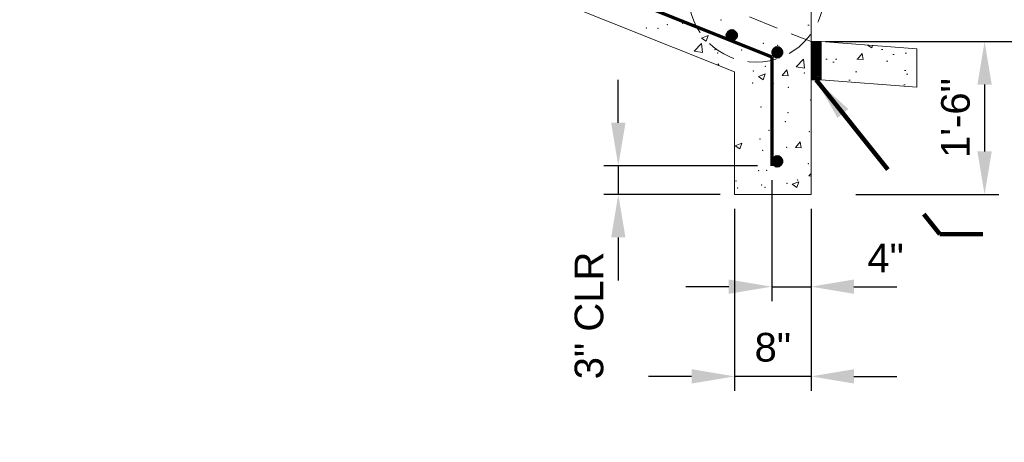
# Model space of a CAD drawing. Header units: feet. Extents: x -981 to -621, y 39 to 285.
# Tile 15 of 19: x -799 to -747, y 184 to 206. Entities that reach past the tile are written whole.
import ezdxf

# ---------------------------------------------------------------- set-up
doc = ezdxf.new("R2010")
doc.units = ezdxf.units.FT
doc.header["$MEASUREMENT"] = 0
for name, pattern in [('( Border )', [21.012, 6, -3, 6, -3, 0.012, -3]), ('( Dashed )', [9, 6, -3]), ('DASHED', [0.23622, 0.15748, -0.07874])]:
    doc.linetypes.add(name, pattern=pattern)
doc.layers.get('DefPoints').update_dxf_attribs({"lineweight": 0})
for name, color, linetype, lineweight in [('C-Detl-Grph-Wt 0', 4, 'Continuous', 0), ('G-ANNO-DIMS', 2, 'Continuous', 0), ('G-ANNO-NOTE', 4, '( Border )', 30), ('G-ANNO-PATT', 250, 'Continuous', 0), ('G-GRID-COOR', 2, 'Continuous', 13), ('S-REIN-RBAR', 1, 'Continuous', 70)]:
    doc.layers.add(name, color=color, linetype=linetype, lineweight=lineweight)
doc.layers.add('G-ANNO-NPLT', color=2, linetype='Continuous', lineweight=0, plot=False)
doc.styles.add("AEC_AC_05ArchDims-CC_1_1'", font='arial.ttf', dxfattribs={"height": 1.5})
doc.styles.add("AEC_AC_44Text-LeftTop_1_1'", font='arial.ttf', dxfattribs={"height": 1.5})
doc.dimstyles.new("AEC_AC_05_Arch-Dims_1_1'", dxfattribs={"dimtxt": 1.5, "dimasz": 2.25, "dimexe": 0.75, "dimexo": 0.75, "dimgap": 0.75, "dimtad": 1, "dimdec": 4, "dimzin": 15, "dimdsep": 46, "dimlunit": 4, "dimtxsty": "AEC_AC_05ArchDims-CC_1_1'", "dimcen": 0.09, "dimclrd": 256, "dimclre": 256, "dimazin": 2, "dimtfac": 0.7, "dimtdec": 4, "dimtix": 1, "dimtmove": 1, "dimatfit": 3, "dimfxl": 1, "dimfrac": 1, "dimtolj": 1, "dimtzin": 15, "dimlwd": 30, "dimlwe": 30, "dimarcsym": 0})
doc.dimstyles.new("AEC_AC_44_Notes_1_1'", dxfattribs={"dimtxt": 1.5, "dimasz": 2.25, "dimexe": 0.75, "dimexo": 0.75, "dimgap": 0.75, "dimtad": 1, "dimjust": 1, "dimdec": 3, "dimzin": 15, "dimdsep": 46, "dimlunit": 5, "dimtxsty": "AEC_AC_44Text-LeftTop_1_1'", "dimblk": 'NONE', "dimcen": 0.09, "dimclrd": 256, "dimclre": 256, "dimazin": 2, "dimtfac": 0.7, "dimtdec": 3, "dimtmove": 1, "dimatfit": 1, "dimfxl": 1, "dimfrac": 1, "dimtolj": 1, "dimtzin": 15, "dimlwd": 30, "dimlwe": 30, "dimarcsym": 0})

# ---------------------------------------------------------------- blocks, each defined once
blk = doc.blocks.new('*D62')
at = {"layer": 'DefPoints', "color": 0, "transparency": 16777216}
for p in [(-756.832, 204.706, 0), (-755.99, 196.707, 0), (-748.495, 196.707, 0)]:
    blk.add_point(p, dxfattribs=at)
at = {"layer": 'G-ANNO-DIMS', "lineweight": 30, "transparency": 16777216}
for p, q in [((-756.082, 204.706, 0), (-747.745, 204.706, 0)), ((-748.495, 202.456, 0), (-748.495, 198.957, 0)), ((-755.24, 196.707, 0), (-747.745, 196.707, 0))]:
    blk.add_line(p, q, dxfattribs=at)
at = {"layer": 'G-ANNO-DIMS', "transparency": 16777216}
for points in [[(-748.87, 202.456, 0), (-748.12, 202.456, 0), (-748.495, 204.706, 0)], [(-748.87, 198.957, 0), (-748.12, 198.957, 0), (-748.495, 196.707, 0)]]:
    blk.add_solid(points, dxfattribs=at)
at = {"layer": 'G-ANNO-DIMS', "color": 0, "lineweight": 30, "transparency": 16777216, "insert": (-750.011, 200.706, 0), "char_height": 1.5, "attachment_point": 5, "rotation": 90, "style": "AEC_AC_05ArchDims-CC_1_1'"}
blk.add_mtext('\\A1;1\'-6"', dxfattribs=at)
blk = doc.blocks.new('*D63')
at = {"layer": 'DefPoints', "color": 0, "transparency": 16777216}
for p in [(-761.581, 196.707, 0), (-757.582, 196.707, 0), (-761.581, 187.19, 0)]:
    blk.add_point(p, dxfattribs=at)
at = {"layer": 'G-ANNO-DIMS', "lineweight": 30, "transparency": 16777216}
for p, q in [((-761.581, 195.957, 0), (-761.581, 186.44, 0)), ((-757.582, 195.957, 0), (-757.582, 186.44, 0)), ((-763.831, 187.19, 0), (-766.081, 187.19, 0)), ((-757.582, 187.19, 0), (-761.581, 187.19, 0)), ((-755.332, 187.19, 0), (-753.082, 187.19, 0))]:
    blk.add_line(p, q, dxfattribs=at)
at = {"layer": 'G-ANNO-DIMS', "transparency": 16777216}
for points in [[(-763.831, 187.565, 0), (-763.831, 186.815, 0), (-761.581, 187.19, 0)], [(-755.332, 187.565, 0), (-755.332, 186.815, 0), (-757.582, 187.19, 0)]]:
    blk.add_solid(points, dxfattribs=at)
at = {"layer": 'G-ANNO-DIMS', "color": 0, "lineweight": 30, "transparency": 16777216, "insert": (-759.582, 188.706, 0), "char_height": 1.5, "attachment_point": 5, "style": "AEC_AC_05ArchDims-CC_1_1'"}
blk.add_mtext('\\A1;8"', dxfattribs=at)
blk = doc.blocks.new('_None')
blk = doc.blocks.new('*D75')
at = {"layer": 'DefPoints', "color": 0, "transparency": 16777216}
for p in [(-757.582, 236.702, 0), (-739.999, 236.702, 0), (-757.582, 204.706, 0)]:
    blk.add_point(p, dxfattribs=at)
at = {"layer": 'G-ANNO-DIMS', "lineweight": 30, "transparency": 16777216}
for p, q in [((-756.832, 236.702, 0), (-739.249, 236.702, 0)), ((-739.999, 206.956, 0), (-739.999, 234.452, 0)), ((-756.832, 204.706, 0), (-739.249, 204.706, 0))]:
    blk.add_line(p, q, dxfattribs=at)
at = {"layer": 'G-ANNO-DIMS', "transparency": 16777216}
for points in [[(-740.374, 234.452, 0), (-739.624, 234.452, 0), (-739.999, 236.702, 0)], [(-740.374, 206.956, 0), (-739.624, 206.956, 0), (-739.999, 204.706, 0)]]:
    blk.add_solid(points, dxfattribs=at)
at = {"layer": 'G-ANNO-DIMS', "color": 0, "lineweight": 30, "transparency": 16777216, "insert": (-742.996, 220.704, 0), "char_height": 1.5, "attachment_point": 5, "rotation": 90, "style": "AEC_AC_05ArchDims-CC_1_1'"}
blk.add_mtext('\\A1;DIKE EXTERIOR RISERS\\P(SEE TABLE)', dxfattribs=at)
blk = doc.blocks.new('*D76')
at = {"layer": 'DefPoints', "color": 0, "transparency": 16777216}
for p in [(-759.638, 198.207, 0), (-757.582, 196.707, 0), (-757.582, 191.884, 0)]:
    blk.add_point(p, dxfattribs=at)
at = {"layer": 'G-ANNO-DIMS', "lineweight": 30, "transparency": 16777216}
for p, q in [((-759.638, 197.457, 0), (-759.638, 191.134, 0)), ((-757.582, 195.957, 0), (-757.582, 191.134, 0)), ((-761.888, 191.884, 0), (-764.138, 191.884, 0)), ((-759.638, 191.884, 0), (-757.582, 191.884, 0)), ((-755.332, 191.884, 0), (-753.082, 191.884, 0))]:
    blk.add_line(p, q, dxfattribs=at)
at = {"layer": 'G-ANNO-DIMS', "transparency": 16777216}
for points in [[(-761.888, 192.259, 0), (-761.888, 191.509, 0), (-759.638, 191.884, 0)], [(-755.332, 192.259, 0), (-755.332, 191.509, 0), (-757.582, 191.884, 0)]]:
    blk.add_solid(points, dxfattribs=at)
at = {"layer": 'G-ANNO-DIMS', "color": 0, "lineweight": 30, "transparency": 16777216, "insert": (-753.676, 193.384, 0), "char_height": 1.5, "attachment_point": 5, "style": "AEC_AC_05ArchDims-CC_1_1'"}
blk.add_mtext('\\A1;4"', dxfattribs=at)
blk = doc.blocks.new('*D77')
at = {"layer": 'DefPoints', "color": 0, "transparency": 16777216}
for p in [(-759.638, 198.207, 0), (-767.671, 196.707, 0), (-761.581, 196.707, 0)]:
    blk.add_point(p, dxfattribs=at)
at = {"layer": 'G-ANNO-DIMS', "lineweight": 30, "transparency": 16777216}
for p, q in [((-767.671, 200.457, 0), (-767.671, 202.707, 0)), ((-760.388, 198.207, 0), (-768.421, 198.207, 0)), ((-767.671, 198.207, 0), (-767.671, 196.707, 0)), ((-762.331, 196.707, 0), (-768.421, 196.707, 0)), ((-767.671, 194.457, 0), (-767.671, 192.207, 0))]:
    blk.add_line(p, q, dxfattribs=at)
at = {"layer": 'G-ANNO-DIMS', "transparency": 16777216}
for points in [[(-768.046, 200.457, 0), (-767.296, 200.457, 0), (-767.671, 198.207, 0)], [(-768.046, 194.457, 0), (-767.296, 194.457, 0), (-767.671, 196.707, 0)]]:
    blk.add_solid(points, dxfattribs=at)
at = {"layer": 'G-ANNO-DIMS', "color": 0, "lineweight": 30, "transparency": 16777216, "insert": (-769.197, 190.379, 0), "char_height": 1.5, "attachment_point": 5, "rotation": 90, "style": "AEC_AC_05ArchDims-CC_1_1'"}
blk.add_mtext('\\A1;3" CLR', dxfattribs=at)

msp = doc.modelspace()

# ---------------------------------------------------------------- hatches: boundary and pattern name
at = {"layer": 'G-ANNO-PATT'}
h = msp.add_hatch(dxfattribs=at)
h.set_pattern_fill('AR-CONC', color=256, style=0, pattern_type=2)
h.set_pattern_definition([(50, (-762.1305, 207.9146), (3.5863, -0.3138), [0.375, -4.125]), (355, (-762.1305, 207.9146), (-0.6938, 3.761), [0.3, -3.3]), (100.45, (-761.8317, 207.8884), (2.8925, 3.4472), [0.3187, -3.5057]), (46.184, (-762.1305, 208.9146), (5.3362, -0.8276), [0.5625, -6.1875]), (96.636, (-761.686, 208.8456), (4.6733, 4.8706), [0.478, -5.2586]), (351.18, (-762.1305, 208.9146), (4.6733, 4.8706), [0.45, -4.95]), (21, (-761.6305, 208.6646), (2.9845, -2.0131), [0.375, -4.125]), (326, (-761.6305, 208.6646), (1.2166, 3.6258), [0.3, -3.3]), (71.45, (-761.3818, 208.4968), (4.2011, 1.6127), [0.3187, -3.5057]), (37.5, (-762.1305, 207.9146), (0.0608, 1.66447), [0, -3.26, 0, -3.35, 0, -3.3125]), (7.5, (-762.1305, 207.9146), (1.31535, 1.97206), [0, -1.91, 0, -3.185, 0, -1.2625]), (327.5, (-763.2455, 207.9146), (2.6691, -0.11277), [0, -1.25, 0, -3.9, 0, -5.175]), (317.5, (-763.7455, 207.9146), (2.9159, 0.5005), [0, -1.625, 0, -2.59, 0, -3.675])])
h.paths.add_polyline_path([(-757.58186, 208.70544), (-767.58052, 208.70544), (-757.58186, 204.70597)])
h = msp.add_hatch(dxfattribs=at)
h.set_pattern_fill('MSTN', color=256, style=0, pattern_type=2)
h.set_pattern_definition([(45, (-1339.046205, -286.86967), (-0.042426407, 0.042426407), [])])
h.paths.add_polyline_path([(-757.0527, 204.70597), (-757.58186, 204.70597), (-757.58186, 202.70042), (-757.0527, 202.70042)])
h = msp.add_hatch(dxfattribs=at)
h.set_pattern_fill('AR-CONC', color=256, style=0, pattern_type=2)
h.set_pattern_definition([(50, (-755.1544, 203.786), (3.5863, -0.3138), [0.375, -4.125]), (355, (-755.1544, 203.786), (-0.6938, 3.761), [0.3, -3.3]), (100.45, (-754.8555, 203.7598), (2.8925, 3.4472), [0.3187, -3.5057]), (46.18, (-755.1544, 204.786), (5.336, -0.8276), [0.5625, -6.1875]), (96.64, (-754.7097, 204.717), (4.6733, 4.8706), [0.478, -5.2586]), (351.18, (-755.1544, 204.786), (4.6733, 4.8706), [0.45, -4.95]), (21, (-754.6544, 204.536), (2.9845, -2.013), [0.375, -4.125]), (326, (-754.6544, 204.536), (1.2166, 3.6258), [0.3, -3.3]), (71.45, (-754.4056, 204.3682), (4.201, 1.6127), [0.3187, -3.5057]), (37.5, (-755.1544, 203.786), (0.0608, 1.66447), [0, -3.26, 0, -3.35, 0, -3.3125]), (7.5, (-755.1544, 203.786), (1.31535, 1.9721), [0, -1.91, 0, -3.185, 0, -1.2625]), (327.5, (-756.2694, 203.786), (2.6691, -0.11277), [0, -1.25, 0, -3.9, 0, -5.175]), (317.5, (-756.7694, 203.786), (2.9159, 0.5005), [0, -1.625, 0, -2.59, 0, -3.675])])
h.paths.add_polyline_path([(-757.0527, 202.70042), (-752.03899, 202.31903), (-752.03899, 204.32458), (-757.0527, 204.70597)])

# ---------------------------------------------------------------- linework, layer by layer
at = {"layer": 'C-Detl-Grph-Wt 0', "linetype": 'DASHED', "ltscale": 10}
msp.add_line((-837.57114, 236.70173, 0), (-757.58186, 204.70597, 0), dxfattribs=at)
at = {"layer": 'C-Detl-Grph-Wt 0'}
for p, q in [((-761.58133, 203.11781, 0), (-838.04189, 233.70212, 0)), ((-757.58186, 208.70544, 0), (-757.58186, 196.70703, 0)), ((-757.58186, 208.70544, 0), (-757.58186, 204.70597, 0)), ((-757.0527, 204.70597, 0), (-752.03899, 204.32458, 0)), ((-752.03899, 204.32458, 0), (-752.03899, 202.31903, 0)), ((-761.58133, 203.11781, 0), (-761.58133, 196.70703, 0)), ((-757.0527, 202.70042, 0), (-752.03899, 202.31903, 0)), ((-757.58186, 196.70703, 0), (-761.58133, 196.70703, 0))]:
    msp.add_line(p, q, dxfattribs=at)
msp.add_3dface([(-757.0527, 204.70597, 0), (-757.58186, 204.70597, 0), (-757.58186, 202.70042, 0), (-757.0527, 202.70042, 0)], dxfattribs=at)
at = {"layer": 'G-ANNO-NPLT'}
msp.add_3dface([(-620.8441, 285.13311, -3.51772), (-980.8441, 285.13311, -3.51772), (-980.8441, 39.13311, -3.51772), (-620.8441, 39.13311, -3.51772)], dxfattribs=at)
at = {"layer": 'G-ANNO-PATT'}
for p, q in [((-763.31825, 204.89333, 0), (-762.96816, 205.02772, 0)), ((-763.31824, 204.89332, 0), (-763.06953, 204.72557, 0)), ((-763.06952, 204.72557, 0), (-762.96814, 205.02771, 0)), ((-763.69933, 204.20763, 0), (-763.25464, 204.13867, 0)), ((-763.69929, 204.20767, 0), (-763.30985, 204.61356, 0)), ((-763.25464, 204.13866, 0), (-763.30988, 204.61351, 0)), ((-758.36309, 203.38008, 0), (-757.97364, 203.78596, 0)), ((-757.91844, 203.31106, 0), (-757.97368, 203.78591, 0)), ((-762.47797, 203.47647, 0), (-762.42889, 203.53496, 0)), ((-762.41332, 203.45061, 0), (-762.42887, 203.53495, 0)), ((-759.08364, 202.93393, 0), (-758.84259, 203.2212, 0)), ((-758.78476, 202.90778, 0), (-758.84257, 203.22119, 0)), ((-758.36312, 203.38004, 0), (-757.91844, 203.31107, 0)), ((-760.33371, 202.88024, 0), (-759.98362, 203.01462, 0)), ((-760.33371, 202.88023, 0), (-760.085, 202.71247, 0)), ((-760.08499, 202.71247, 0), (-759.98361, 203.01462, 0)), ((-759.08362, 202.93393, 0), (-758.78477, 202.90778, 0)), ((-761.55029, 199.25449, 0), (-761.2002, 199.38887, 0)), ((-761.55029, 199.25448, 0), (-761.30157, 199.08672, 0)), ((-761.30157, 199.08672, 0), (-761.20018, 199.38887, 0)), ((-758.38988, 199.17297, 0), (-758.14883, 199.46023, 0)), ((-758.38987, 199.17297, 0), (-758.09101, 199.14682, 0)), ((-758.091, 199.14681, 0), (-758.14882, 199.46023, 0)), ((-757.70023, 197.68184, 0), (-757.58186, 197.66349, 0)), ((-757.70019, 197.68189, 0), (-757.58186, 197.80521, 0)), ((-758.56576, 197.24139, 0), (-758.21566, 197.37578, 0)), ((-758.56575, 197.24139, 0), (-758.31704, 197.07363, 0)), ((-758.31703, 197.07363, 0), (-758.21565, 197.37577, 0))]:
    msp.add_line(p, q, dxfattribs=at)
for p in [(-762.29565, 205.84145, 0), (-766.20051, 205.4099, 0), (-765.59679, 205.39401, 0), (-765.1105, 205.59864, 0), (-764.30685, 205.65921, 0), (-762.60411, 204.28623, 0), (-761.21274, 204.26766, 0), (-760.07858, 204.60632, 0), (-759.31908, 204.51697, 0), (-762.46444, 204.10287, 0), (-760.60021, 203.1737, 0), (-759.97136, 203.41174, 0), (-760.13938, 202.94185, 0), (-757.9311, 203.06093, 0), (-760.63443, 202.54491, 0), (-759.54597, 202.50208, 0), (-758.77329, 202.3139, 0), (-757.60324, 201.65226, 0), (-760.20018, 201.27738, 0), (-758.92585, 200.51938, 0), (-758.79203, 200.98858, 0), (-759.77967, 200.0636, 0), (-760.26098, 199.61291, 0), (-757.66404, 199.98779, 0), (-760.10737, 199.01652, 0), (-758.85567, 199.18131, 0), (-760.32178, 197.94844, 0), (-759.89953, 197.96441, 0), (-757.72484, 198.32332, 0), (-758.27736, 197.45855, 0), (-761.5144, 197.40556, 0), (-761.42272, 197.04446, 0), (-760.17102, 197.20925, 0), (-759.98611, 197.08028, 0), (-758.84529, 197.29278, 0)]:
    msp.add_point(p, dxfattribs=at)
at = {"layer": 'G-GRID-COOR', "linetype": '( Dashed )', "ltscale": 0.25}
msp.add_circle((-760.45839, 207.17433, 0), 3.5438, dxfattribs=at)
at = {"layer": 'S-REIN-RBAR', "linetype": 'Continuous'}
for p, q in [((-837.18637, 234.93234, 0), (-759.63828, 203.91302, 0)), ((-759.63828, 203.91302, 0), (-759.63828, 198.20683, 0))]:
    msp.add_line(p, q, dxfattribs=at)
at = {"layer": 'S-REIN-RBAR'}
for p, q in [((-761.92435, 205.16316, 0), (-761.93803, 204.92963, 0)), ((-761.92435, 205.16316, 0), (-761.93803, 204.92963, 0)), ((-761.91573, 205.17528, 0), (-761.93097, 204.91656, 0)), ((-761.91573, 205.17528, 0), (-761.93097, 204.91656, 0)), ((-761.90735, 205.1859, 0), (-761.92385, 204.90513, 0)), ((-761.90735, 205.1859, 0), (-761.92385, 204.90513, 0)), ((-761.89892, 205.19522, 0), (-761.91666, 204.89469, 0)), ((-761.89892, 205.19522, 0), (-761.91666, 204.89469, 0)), ((-761.89067, 205.20359, 0), (-761.90935, 204.88544, 0)), ((-761.89067, 205.20359, 0), (-761.90935, 204.88544, 0)), ((-761.88242, 205.21128, 0), (-761.90198, 204.87694, 0)), ((-761.88242, 205.21128, 0), (-761.90198, 204.87694, 0)), ((-761.87411, 205.21809, 0), (-761.89467, 204.8692, 0)), ((-761.87411, 205.21809, 0), (-761.89467, 204.8692, 0)), ((-761.86598, 205.22427, 0), (-761.88723, 204.86207, 0)), ((-761.86598, 205.22427, 0), (-761.88723, 204.86207, 0)), ((-761.8578, 205.22984, 0), (-761.87979, 204.85557, 0)), ((-761.8578, 205.22984, 0), (-761.87979, 204.85557, 0)), ((-761.84967, 205.23502, 0), (-761.87236, 204.84951, 0)), ((-761.84967, 205.23502, 0), (-761.87236, 204.84951, 0)), ((-761.84155, 205.23971, 0), (-761.86479, 204.84389, 0)), ((-761.84155, 205.23971, 0), (-761.86479, 204.84389, 0)), ((-761.83349, 205.24396, 0), (-761.8573, 204.8387, 0)), ((-761.83349, 205.24396, 0), (-761.8573, 204.8387, 0)), ((-761.82542, 205.24777, 0), (-761.84973, 204.83395, 0)), ((-761.82542, 205.24777, 0), (-761.84973, 204.83395, 0)), ((-761.81736, 205.25127, 0), (-761.84224, 204.82951, 0)), ((-761.81736, 205.25127, 0), (-761.84224, 204.82951, 0)), ((-761.80936, 205.25446, 0), (-761.83461, 204.82551, 0)), ((-761.80936, 205.25446, 0), (-761.83461, 204.82551, 0)), ((-761.80137, 205.25727, 0), (-761.82705, 204.82183, 0)), ((-761.80137, 205.25727, 0), (-761.82705, 204.82183, 0)), ((-761.79343, 205.25964, 0), (-761.81936, 204.81845, 0)), ((-761.79343, 205.25964, 0), (-761.81936, 204.81845, 0)), ((-761.78556, 205.26177, 0), (-761.81174, 204.81533, 0)), ((-761.78556, 205.26177, 0), (-761.81174, 204.81533, 0)), ((-761.77756, 205.26364, 0), (-761.80405, 204.81258, 0)), ((-761.77756, 205.26364, 0), (-761.80405, 204.81258, 0)), ((-761.76962, 205.26514, 0), (-761.79637, 204.8102, 0)), ((-761.76962, 205.26514, 0), (-761.79637, 204.8102, 0)), ((-761.76175, 205.26639, 0), (-761.78868, 204.80789, 0)), ((-761.76175, 205.26639, 0), (-761.78868, 204.80789, 0)), ((-761.75381, 205.26739, 0), (-761.78099, 204.80602, 0)), ((-761.75381, 205.26739, 0), (-761.78099, 204.80602, 0)), ((-761.74594, 205.26821, 0), (-761.77324, 204.80439, 0)), ((-761.74594, 205.26821, 0), (-761.77324, 204.80439, 0)), ((-761.73806, 205.26864, 0), (-761.7655, 204.80302, 0)), ((-761.73806, 205.26864, 0), (-761.7655, 204.80302, 0)), ((-761.73019, 205.26877, 0), (-761.75775, 204.80189, 0)), ((-761.73019, 205.26877, 0), (-761.75775, 204.80189, 0)), ((-761.72238, 205.26877, 0), (-761.74993, 204.80108, 0)), ((-761.72238, 205.26877, 0), (-761.74993, 204.80108, 0)), ((-761.71463, 205.26839, 0), (-761.74212, 204.80045, 0)), ((-761.71463, 205.26839, 0), (-761.74212, 204.80045, 0)), ((-761.70682, 205.26783, 0), (-761.73431, 204.80014, 0)), ((-761.70682, 205.26783, 0), (-761.73431, 204.80014, 0)), ((-761.699, 205.26702, 0), (-761.7265, 204.80008, 0)), ((-761.699, 205.26702, 0), (-761.7265, 204.80008, 0)), ((-761.69132, 205.26589, 0), (-761.71869, 204.8002, 0)), ((-761.69132, 205.26589, 0), (-761.71869, 204.8002, 0)), ((-761.68351, 205.26446, 0), (-761.71088, 204.8007, 0)), ((-761.68351, 205.26446, 0), (-761.71088, 204.8007, 0)), ((-761.67576, 205.26283, 0), (-761.70294, 204.80145, 0)), ((-761.67576, 205.26283, 0), (-761.70294, 204.80145, 0)), ((-761.66813, 205.26096, 0), (-761.69507, 204.80239, 0)), ((-761.66813, 205.26096, 0), (-761.69507, 204.80239, 0)), ((-761.66045, 205.25877, 0), (-761.68713, 204.8037, 0)), ((-761.66045, 205.25877, 0), (-761.68713, 204.8037, 0)), ((-761.6527, 205.25621, 0), (-761.67926, 204.80527, 0)), ((-761.6527, 205.25621, 0), (-761.67926, 204.80527, 0)), ((-761.64507, 205.25352, 0), (-761.67126, 204.80714, 0)), ((-761.64507, 205.25352, 0), (-761.67126, 204.80714, 0)), ((-761.63745, 205.25052, 0), (-761.66338, 204.80927, 0)), ((-761.63745, 205.25052, 0), (-761.66338, 204.80927, 0)), ((-761.62976, 205.24715, 0), (-761.65538, 204.81177, 0)), ((-761.62976, 205.24715, 0), (-761.65538, 204.81177, 0)), ((-761.6222, 205.2434, 0), (-761.64745, 204.81452, 0)), ((-761.6222, 205.2434, 0), (-761.64745, 204.81452, 0)), ((-761.61458, 205.23927, 0), (-761.63939, 204.81764, 0)), ((-761.61458, 205.23927, 0), (-761.63939, 204.81764, 0)), ((-761.60702, 205.2349, 0), (-761.63139, 204.82108, 0)), ((-761.60702, 205.2349, 0), (-761.63139, 204.82108, 0)), ((-761.59952, 205.23015, 0), (-761.62333, 204.82501, 0)), ((-761.59952, 205.23015, 0), (-761.62333, 204.82501, 0)), ((-761.59189, 205.22502, 0), (-761.6152, 204.8292, 0)), ((-761.59189, 205.22502, 0), (-761.6152, 204.8292, 0)), ((-761.58446, 205.2194, 0), (-761.60714, 204.83389, 0)), ((-761.58446, 205.2194, 0), (-761.60714, 204.83389, 0)), ((-761.57696, 205.21346, 0), (-761.59902, 204.83901, 0)), ((-761.57696, 205.21346, 0), (-761.59902, 204.83901, 0)), ((-761.56958, 205.20684, 0), (-761.59083, 204.84464, 0)), ((-761.56958, 205.20684, 0), (-761.59083, 204.84464, 0)), ((-761.56215, 205.19965, 0), (-761.58264, 204.85089, 0)), ((-761.56215, 205.19965, 0), (-761.58264, 204.85089, 0)), ((-761.55471, 205.1919, 0), (-761.5744, 204.85776, 0)), ((-761.55471, 205.1919, 0), (-761.5744, 204.85776, 0)), ((-761.54746, 205.1834, 0), (-761.56615, 204.86526, 0)), ((-761.54746, 205.1834, 0), (-761.56615, 204.86526, 0)), ((-761.54015, 205.17403, 0), (-761.5579, 204.87376, 0)), ((-761.54015, 205.17403, 0), (-761.5579, 204.87376, 0)), ((-761.53296, 205.16384, 0), (-761.5494, 204.88301, 0)), ((-761.53296, 205.16384, 0), (-761.5494, 204.88301, 0)), ((-761.95103, 205.10766, 0), (-761.95803, 204.98787, 0)), ((-761.95103, 205.10766, 0), (-761.95803, 204.98787, 0)), ((-761.94178, 205.13135, 0), (-761.95172, 204.96325, 0)), ((-761.94178, 205.13135, 0), (-761.95172, 204.96325, 0)), ((-761.93297, 205.14878, 0), (-761.94497, 204.94487, 0)), ((-761.93297, 205.14878, 0), (-761.94497, 204.94487, 0)), ((-761.52584, 205.15235, 0), (-761.54109, 204.89363, 0)), ((-761.52584, 205.15235, 0), (-761.54109, 204.89363, 0)), ((-761.51878, 205.13929, 0), (-761.53246, 204.90575, 0)), ((-761.51878, 205.13929, 0), (-761.53246, 204.90575, 0)), ((-761.51184, 205.12404, 0), (-761.52384, 204.92, 0)), ((-761.51184, 205.12404, 0), (-761.52384, 204.92, 0)), ((-761.50509, 205.1056, 0), (-761.51497, 204.93762, 0)), ((-761.50509, 205.1056, 0), (-761.51497, 204.93762, 0)), ((-761.49859, 205.08111, 0), (-761.50578, 204.96125, 0)), ((-761.49859, 205.08111, 0), (-761.50578, 204.96125, 0)), ((-759.57504, 204.20653, 0), (-759.57504, 204.08649, 0)), ((-759.56722, 204.23066, 0), (-759.56722, 204.0623, 0)), ((-759.55941, 204.24865, 0), (-759.55941, 204.04431, 0)), ((-759.5516, 204.26346, 0), (-759.5516, 204.02956, 0)), ((-759.54379, 204.27609, 0), (-759.54379, 204.01693, 0)), ((-759.53598, 204.28715, 0), (-759.53598, 204.00587, 0)), ((-759.52817, 204.29696, 0), (-759.52817, 203.996, 0)), ((-759.52036, 204.30583, 0), (-759.52036, 203.98713, 0)), ((-759.51254, 204.31389, 0), (-759.51254, 203.97913, 0)), ((-759.50473, 204.32121, 0), (-759.50473, 203.97181, 0)), ((-759.49692, 204.32789, 0), (-759.49692, 203.96513, 0)), ((-759.48911, 204.33402, 0), (-759.48911, 203.959, 0)), ((-759.4813, 204.33958, 0), (-759.4813, 203.95338, 0)), ((-759.47349, 204.34477, 0), (-759.47349, 203.94826, 0)), ((-759.46568, 204.34945, 0), (-759.46568, 203.94351, 0)), ((-759.45786, 204.35376, 0), (-759.45786, 203.93919, 0)), ((-759.45005, 204.3577, 0), (-759.45005, 203.93526, 0)), ((-759.44224, 204.36133, 0), (-759.44224, 203.9317, 0)), ((-759.43443, 204.36458, 0), (-759.43443, 203.92845, 0)), ((-759.42662, 204.36745, 0), (-759.42662, 203.92551, 0)), ((-759.41881, 204.37007, 0), (-759.41881, 203.92288, 0)), ((-759.41099, 204.37239, 0), (-759.41099, 203.92057, 0)), ((-759.40318, 204.37439, 0), (-759.40318, 203.91857, 0)), ((-759.39537, 204.37614, 0), (-759.39537, 203.91682, 0)), ((-759.38756, 204.37757, 0), (-759.38756, 203.91538, 0)), ((-759.37975, 204.37876, 0), (-759.37975, 203.9142, 0)), ((-759.37194, 204.3797, 0), (-759.37194, 203.91326, 0)), ((-759.36406, 204.38032, 0), (-759.36406, 203.91264, 0)), ((-759.35625, 204.38076, 0), (-759.35625, 203.91226, 0)), ((-759.34844, 204.38089, 0), (-759.34844, 203.91214, 0)), ((-759.34063, 204.38076, 0), (-759.34063, 203.91226, 0)), ((-759.33282, 204.38032, 0), (-759.33282, 203.91264, 0)), ((-759.32501, 204.3797, 0), (-759.32501, 203.91326, 0)), ((-759.31719, 204.37876, 0), (-759.31719, 203.9142, 0)), ((-759.30938, 204.37757, 0), (-759.30938, 203.91538, 0)), ((-759.30157, 204.37614, 0), (-759.30157, 203.91682, 0)), ((-759.29376, 204.37439, 0), (-759.29376, 203.91857, 0)), ((-759.28595, 204.37239, 0), (-759.28595, 203.92057, 0)), ((-759.27814, 204.37007, 0), (-759.27814, 203.92288, 0)), ((-759.27033, 204.36745, 0), (-759.27033, 203.92551, 0)), ((-759.26251, 204.36458, 0), (-759.26251, 203.92845, 0)), ((-759.2547, 204.36133, 0), (-759.2547, 203.9317, 0)), ((-759.24689, 204.3577, 0), (-759.24689, 203.93526, 0)), ((-759.23908, 204.35376, 0), (-759.23908, 203.93919, 0)), ((-759.23127, 204.34945, 0), (-759.23127, 203.94351, 0)), ((-759.22346, 204.34477, 0), (-759.22346, 203.94826, 0)), ((-759.21565, 204.33958, 0), (-759.21565, 203.95338, 0)), ((-759.20783, 204.33402, 0), (-759.20783, 203.959, 0)), ((-759.20002, 204.32789, 0), (-759.20002, 203.96513, 0)), ((-759.19221, 204.32121, 0), (-759.19221, 203.97181, 0)), ((-759.1844, 204.31389, 0), (-759.1844, 203.97913, 0)), ((-759.17659, 204.30583, 0), (-759.17659, 203.98713, 0)), ((-759.16878, 204.29696, 0), (-759.16878, 203.996, 0)), ((-759.16097, 204.28715, 0), (-759.16097, 204.00587, 0)), ((-759.15315, 204.27609, 0), (-759.15315, 204.01693, 0)), ((-759.14534, 204.26346, 0), (-759.14534, 204.02956, 0)), ((-759.13753, 204.24865, 0), (-759.13753, 204.04431, 0)), ((-759.12972, 204.23066, 0), (-759.12972, 204.0623, 0)), ((-759.12191, 204.20653, 0), (-759.12191, 204.08649, 0)), ((-759.57504, 198.50035, 0), (-759.57504, 198.38031, 0)), ((-759.56722, 198.52447, 0), (-759.56722, 198.35612, 0)), ((-759.55941, 198.54247, 0), (-759.55941, 198.33812, 0)), ((-759.5516, 198.55728, 0), (-759.5516, 198.32338, 0)), ((-759.54379, 198.56991, 0), (-759.54379, 198.31075, 0)), ((-759.53598, 198.58097, 0), (-759.53598, 198.29969, 0)), ((-759.52817, 198.59078, 0), (-759.52817, 198.28982, 0)), ((-759.52036, 198.59965, 0), (-759.52036, 198.28094, 0)), ((-759.51254, 198.60771, 0), (-759.51254, 198.27295, 0)), ((-759.50473, 198.61502, 0), (-759.50473, 198.26563, 0)), ((-759.49692, 198.62171, 0), (-759.49692, 198.25895, 0)), ((-759.48911, 198.62784, 0), (-759.48911, 198.25282, 0)), ((-759.4813, 198.6334, 0), (-759.4813, 198.2472, 0)), ((-759.47349, 198.63858, 0), (-759.47349, 198.24207, 0)), ((-759.46568, 198.64327, 0), (-759.46568, 198.23732, 0)), ((-759.45786, 198.64758, 0), (-759.45786, 198.23301, 0)), ((-759.45005, 198.65152, 0), (-759.45005, 198.22908, 0)), ((-759.44224, 198.65514, 0), (-759.44224, 198.22551, 0)), ((-759.43443, 198.65839, 0), (-759.43443, 198.22226, 0)), ((-759.42662, 198.66127, 0), (-759.42662, 198.21933, 0)), ((-759.41881, 198.66389, 0), (-759.41881, 198.2167, 0)), ((-759.41099, 198.66621, 0), (-759.41099, 198.21439, 0)), ((-759.40318, 198.66821, 0), (-759.40318, 198.21239, 0)), ((-759.39537, 198.66996, 0), (-759.39537, 198.21064, 0)), ((-759.38756, 198.67139, 0), (-759.38756, 198.2092, 0)), ((-759.37975, 198.67258, 0), (-759.37975, 198.20802, 0)), ((-759.37194, 198.67352, 0), (-759.37194, 198.20708, 0)), ((-759.36406, 198.67414, 0), (-759.36406, 198.20645, 0)), ((-759.35625, 198.67458, 0), (-759.35625, 198.20608, 0)), ((-759.34844, 198.6747, 0), (-759.34844, 198.20595, 0)), ((-759.34063, 198.67458, 0), (-759.34063, 198.20608, 0)), ((-759.33282, 198.67414, 0), (-759.33282, 198.20645, 0)), ((-759.32501, 198.67352, 0), (-759.32501, 198.20708, 0)), ((-759.31719, 198.67258, 0), (-759.31719, 198.20802, 0)), ((-759.30938, 198.67139, 0), (-759.30938, 198.2092, 0)), ((-759.30157, 198.66996, 0), (-759.30157, 198.21064, 0)), ((-759.29376, 198.66821, 0), (-759.29376, 198.21239, 0)), ((-759.28595, 198.66621, 0), (-759.28595, 198.21439, 0)), ((-759.27814, 198.66389, 0), (-759.27814, 198.2167, 0)), ((-759.27033, 198.66127, 0), (-759.27033, 198.21933, 0)), ((-759.26251, 198.65839, 0), (-759.26251, 198.22226, 0)), ((-759.2547, 198.65514, 0), (-759.2547, 198.22551, 0)), ((-759.24689, 198.65152, 0), (-759.24689, 198.22908, 0)), ((-759.23908, 198.64758, 0), (-759.23908, 198.23301, 0)), ((-759.23127, 198.64327, 0), (-759.23127, 198.23732, 0)), ((-759.22346, 198.63858, 0), (-759.22346, 198.24207, 0)), ((-759.21565, 198.6334, 0), (-759.21565, 198.2472, 0)), ((-759.20783, 198.62784, 0), (-759.20783, 198.25282, 0)), ((-759.20002, 198.62171, 0), (-759.20002, 198.25895, 0)), ((-759.19221, 198.61502, 0), (-759.19221, 198.26563, 0)), ((-759.1844, 198.60771, 0), (-759.1844, 198.27295, 0)), ((-759.17659, 198.59965, 0), (-759.17659, 198.28094, 0)), ((-759.16878, 198.59078, 0), (-759.16878, 198.28982, 0)), ((-759.16097, 198.58097, 0), (-759.16097, 198.29969, 0)), ((-759.15315, 198.56991, 0), (-759.15315, 198.31075, 0)), ((-759.14534, 198.55728, 0), (-759.14534, 198.32338, 0)), ((-759.13753, 198.54247, 0), (-759.13753, 198.33812, 0)), ((-759.12972, 198.52447, 0), (-759.12972, 198.35612, 0)), ((-759.12191, 198.50035, 0), (-759.12191, 198.38031, 0))]:
    msp.add_line(p, q, dxfattribs=at)
msp.add_circle((-761.72839, 205.03444, 0), 0.23434, dxfattribs=at)
at = {"layer": 'S-REIN-RBAR', "extrusion": (0, 0, -1)}
for centre in [(761.72839, 205.03444, 0), (759.34847, 204.14649, 0), (759.34847, 198.44031, 0)]:
    msp.add_circle(centre, 0.23434, dxfattribs=at)

# ---------------------------------------------------------------- dimensions: what is measured, and where the dimension line sits
at = {"layer": 'G-ANNO-DIMS', "lineweight": 30}
for base, p1, p2, angle, text, picture, middle in [((-739.99919, 236.70173, 0), (-757.58186, 204.70597, 0), (-757.58186, 236.70173, 0), 90, 'DIKE EXTERIOR RISERS\\P(SEE TABLE)', '*D75', (-742.99578, 220.70385, 0)), ((-748.49465, 196.70703, 0), (-756.83186, 204.70597, 0), (-755.98999, 196.70703, 0), 270, '1\'-6"', '*D62', (-750.01051, 200.7065, 0)), ((-761.58133, 187.19043, 0), (-757.58186, 196.70703, 0), (-761.58133, 196.70703, 0), 180, '8"', '*D63', (-759.5816, 188.70629, 0))]:
    dim = msp.add_linear_dim(base=base, p1=p1, p2=p2, angle=angle, text=text, dimstyle="AEC_AC_05_Arch-Dims_1_1'", dxfattribs=at)
    dim.commit()
    dim.dimension.update_dxf_attribs({"geometry": picture, "text_midpoint": middle})
dim = msp.add_linear_dim(base=(-767.67134, 196.70703, 0), p1=(-759.63828, 198.20683, 0), p2=(-761.58133, 196.70703, 0), angle=270, text='3" CLR', dimstyle="AEC_AC_05_Arch-Dims_1_1'", dxfattribs=at)
dim.commit()
dim.dimension.update_dxf_attribs({"geometry": '*D77', "text_midpoint": (-767.67134, 190.37947, 0), "dimtype": 160})
dim = msp.add_linear_dim(base=(-757.58186, 191.88441, 0), p1=(-759.63828, 198.20683, 0), p2=(-757.58186, 196.70703, 0), text='4"', dimstyle="AEC_AC_05_Arch-Dims_1_1'", dxfattribs=at)
dim.commit()
dim.dimension.update_dxf_attribs({"geometry": '*D76', "text_midpoint": (-753.67637, 191.88441, 0), "dimtype": 160})

# ---------------------------------------------------------------- leaders
at = {"layer": 'G-ANNO-NOTE', "lineweight": 30, "annotation_type": 0, "has_hookline": 1, "hookline_direction": 0, "text_width": 18.65484}
msp.add_leader([(-757.31728, 202.70042, 0), (-750.83222, 194.62296, 0), (-748.58222, 194.62296, 0)], dimstyle="AEC_AC_44_Notes_1_1'", override={"dimtad": 0, "dimclrd": 0, "dimlwd": 65534}, dxfattribs=at)

doc.saveas('drawing.dxf')
